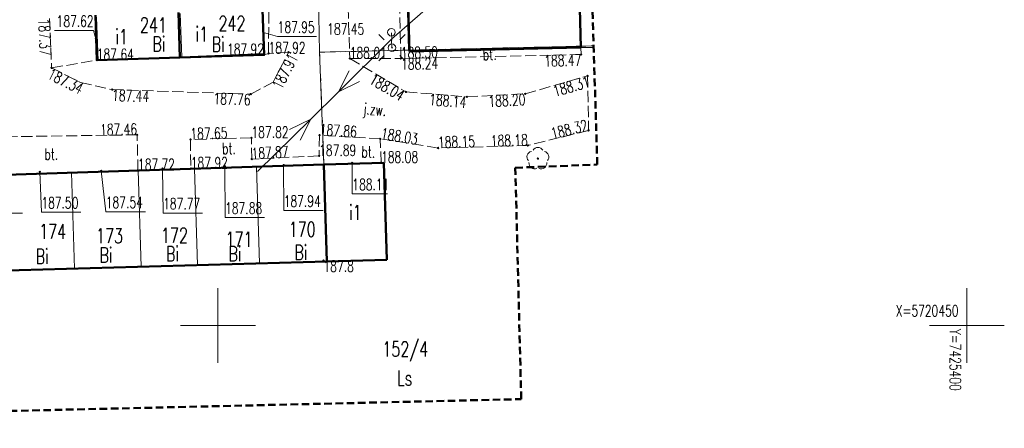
# Model space of a CAD drawing. Header units: metres. Extents: x 0 to 7425707, y -302 to 5720571.
# Tile 46 of 50: x 7425641 to 7425707, y 5720449 to 5720477. Entities that reach past the tile are written whole.
import ezdxf
from ezdxf.enums import TextEntityAlignment as Align

# ---------------------------------------------------------------- set-up
doc = ezdxf.new("R2010")
doc.units = ezdxf.units.M
doc.header["$LTSCALE"] = 0.5
for name, pattern in [('1', [0]), ('1_1', [0]), ('1_2', [1.5, 1, -0.5]), ('1_EGBU_A', [0]), ('1_OTKJ', [2, 1.5, -0.5]), ('1_OTKU', [2, 1.5, -0.5]), ('1_SUEP_A', [0]), ('GUZ', [1.4, 0.7, -0.7])]:
    doc.linetypes.add(name, pattern=pattern)
doc.layers.get('0').update_dxf_attribs({"color": 250, "linetype": 'CONTINUOUS', "lineweight": 100})
for name, color, linetype, lineweight in [('DZIALKI_L_0', 7, '1', 18), ('EGBB_E_T_0', 7, 'CONTINUOUS', 25), ('EGBB_L_0', 7, '1_EGBU_A', 50), ('H_WJAZDY_GARAZ_T_0', 7, 'CONTINUOUS', 18), ('KRZYZE_LINIA_L_0', 7, '1_1', 20), ('KRZYZE_OPIS_T_0', 7, 'CONTINUOUS', 18), ('NUMERY_DZIALEK_T_0', 7, 'CONTINUOUS', 18), ('OTK_E_T_0', 7, 'CONTINUOUS', 0), ('OTK_E_T_3', 7, 'CONTINUOUS', 0), ('OTK_L_0', 7, '1_OTKJ', 18), ('OTK_L_4', 7, '1_OTKU', 18), ('OTR_T_0', 7, 'CONTINUOUS', 18), ('OTR_T_1', 7, 'CONTINUOUS', 18), ('SUE_T_3', 7, 'CONTINUOUS', 18), ('SUE_T_3_T_0', 7, 'CONTINUOUS', 18), ('SUEP_L_0', 1, '1_SUEP_A', 18), ('SUP_T_2', 7, 'CONTINUOUS', 18), ('SUP_T_2_L_0', 7, '1_1', 0)]:
    doc.layers.add(name, color=color, linetype=linetype, lineweight=lineweight)
for name, color, linetype, lineweight, true_color in [('NUMERY_UZYTKOW_T_0', 7, 'CONTINUOUS', 18, 0x008000), ('OTZ_T_0', 7, 'CONTINUOUS', 18, 0x008000), ('SUKR_T_0', 7, 'CONTINUOUS', 18, 0x803300), ('UZYTKI_L_0', 7, 'GUZ', 18, 0x008000), ('ZAKRES_OPRACOWANIA_L_0', 7, '1_2', 50, 0x00ea00)]:
    doc.layers.add(name, color=color, linetype=linetype, lineweight=lineweight, true_color=true_color)
doc.styles.get("Standard").update_dxf_attribs({"font": 'Simplex.SHX', "width": 0.75})

# ---------------------------------------------------------------- blocks, each defined once
blk = doc.blocks.new('1_OTRS')
at = {"linetype": 'Continuous'}
blk.add_circle((0, 0), 0.045, dxfattribs=at)
blk = doc.blocks.new('1_OTRN')
at = {"linetype": 'Continuous'}
blk.add_circle((0, 0), 0.045, dxfattribs=at)
blk = doc.blocks.new('1_OTZL')
at = {"linetype": 'Continuous'}
blk.add_circle((0, 0), 0.045, dxfattribs=at)
for centre, start, end in [((0, 0.375), 30.14012, 149.85988), ((-0.357, 0.116), 102.14447, 221.86002), ((0.357, 0.116), 318.13998, 77.85553), ((-0.22, -0.303), 174.14818, 293.85423), ((0.22, -0.303), 246.14577, 5.85182)]:
    blk.add_arc(centre, 0.375, start, end, dxfattribs=at)
blk = doc.blocks.new('1_SUPP')
at = {"linetype": 'Continuous'}
blk.add_circle((0, 0), 0.25, dxfattribs=at)
blk = doc.blocks.new('1_SUEO_W')
at = {"linetype": 'Continuous'}
for p, q in [((-0.53035, 0.53035), (-0.8839, 0.8839)), ((0.53035, 0.53035), (0.8839, 0.8839)), ((-0.53035, -0.53035), (-0.8839, -0.8839)), ((0.53035, -0.53035), (0.8839, -0.8839))]:
    blk.add_line(p, q, dxfattribs=at)
blk.add_circle((0, 0), 0.025, dxfattribs=at)

msp = doc.modelspace()

# ---------------------------------------------------------------- linework, layer by layer
at = {"layer": 'DZIALKI_L_0', "linetype": '1'}
for p, q in [((7425660.318, 5720518.215), (7425661.218, 5720474.365)), ((7425667.148, 5720474.505), (7425666.198, 5720514.925)), ((7425678.638, 5720474.765), (7425677.938, 5720508.365)), ((7425652.008, 5720474.055), (7425651.898, 5720476.955)), ((7425657.508, 5720474.285), (7425657.418, 5720477.185)), ((7425646.318, 5720476.715), (7425646.428, 5720473.815)), ((7425667.148, 5720474.505), (7425678.638, 5720474.765)), ((7425678.638, 5720474.765), (7425679.512, 5720474.786)), ((7425652.008, 5720474.055), (7425657.508, 5720474.285)), ((7425661.218, 5720474.365), (7425667.148, 5720474.505)), ((7425661.508, 5720466.865), (7425661.218, 5720474.365)), ((7425646.428, 5720473.815), (7425652.008, 5720474.055)), ((7425644.658, 5720466.335), (7425640.718, 5720466.205)), ((7425649.108, 5720466.475), (7425644.658, 5720466.335)), ((7425644.858, 5720459.905), (7425644.658, 5720466.335)), ((7425652.858, 5720466.595), (7425649.108, 5720466.475)), ((7425649.308, 5720460.035), (7425649.108, 5720466.475)), ((7425657.008, 5720466.715), (7425652.858, 5720466.595)), ((7425653.058, 5720460.135), (7425652.858, 5720466.595)), ((7425661.508, 5720466.865), (7425657.008, 5720466.715)), ((7425657.198, 5720460.245), (7425657.008, 5720466.715)), ((7425661.698, 5720460.375), (7425661.508, 5720466.865)), ((7425657.198, 5720460.245), (7425661.698, 5720460.375)), ((7425640.908, 5720459.805), (7425644.858, 5720459.905)), ((7425644.858, 5720459.905), (7425649.308, 5720460.035)), ((7425649.308, 5720460.035), (7425653.058, 5720460.135)), ((7425653.058, 5720460.135), (7425657.198, 5720460.245))]:
    msp.add_line(p, q, dxfattribs=at)
at = {"layer": 'EGBB_L_0', "linetype": '1_EGBU_A'}
for p, q in [((7425666.248, 5720511.325), (7425667.208, 5720474.415)), ((7425678.658, 5720474.675), (7425677.788, 5720508.175)), ((7425646.245, 5720476.847), (7425646.336, 5720473.841)), ((7425651.886, 5720474.009), (7425651.793, 5720477.018)), ((7425657.506, 5720474.183), (7425657.413, 5720477.192)), ((7425651.886, 5720474.009), (7425657.506, 5720474.183)), ((7425667.208, 5720474.415), (7425678.658, 5720474.675)), ((7425646.336, 5720473.841), (7425651.886, 5720474.009)), ((7425665.509, 5720466.983), (7425661.508, 5720466.855)), ((7425665.699, 5720460.493), (7425665.509, 5720466.983)), ((7425661.508, 5720466.855), (7425611.368, 5720465.235)), ((7425661.698, 5720460.375), (7425661.508, 5720466.855)), ((7425604.988, 5720458.815), (7425661.698, 5720460.375)), ((7425661.698, 5720460.375), (7425665.699, 5720460.493))]:
    msp.add_line(p, q, dxfattribs=at)
at = {"layer": 'H_WJAZDY_GARAZ_T_0', "linetype": 'Continuous'}
for p, q in [((7425643.527, 5720475.812), (7425646.132, 5720475.812)), ((7425646.288, 5720475.255), (7425646.132, 5720475.812)), ((7425657.468, 5720475.685), (7425658.413, 5720475.419)), ((7425658.413, 5720475.419), (7425661.018, 5720475.419)), ((7425663.398, 5720466.975), (7425663.398, 5720464.896)), ((7425642.538, 5720466.365), (7425642.64, 5720463.675)), ((7425646.628, 5720466.435), (7425646.941, 5720463.703)), ((7425650.738, 5720466.595), (7425650.771, 5720463.62)), ((7425654.898, 5720466.745), (7425654.906, 5720463.314)), ((7425658.808, 5720466.825), (7425658.819, 5720463.786)), ((7425663.398, 5720464.896), (7425665.759, 5720464.896)), ((7425638.783, 5720463.62), (7425641.388, 5720463.62)), ((7425642.64, 5720463.675), (7425645.273, 5720463.675)), ((7425646.941, 5720463.703), (7425649.601, 5720463.703)), ((7425650.771, 5720463.62), (7425653.404, 5720463.62)), ((7425658.819, 5720463.786), (7425661.452, 5720463.786)), ((7425654.906, 5720463.314), (7425657.539, 5720463.314))]:
    msp.add_line(p, q, dxfattribs=at)
at = {"layer": 'KRZYZE_LINIA_L_0', "linetype": '1_1'}
for p, q in [((7425654.428, 5720453.605), (7425654.428, 5720458.605)), ((7425704.428, 5720453.605), (7425704.428, 5720458.605)), ((7425651.928, 5720456.105), (7425656.928, 5720456.105)), ((7425701.928, 5720456.105), (7425706.928, 5720456.105))]:
    msp.add_line(p, q, dxfattribs=at)
at = {"layer": 'OTK_L_0', "linetype": '1_OTKJ'}
for p, q in [((7425662.848, 5720485.365), (7425663.228, 5720473.945)), ((7425657.808, 5720474.285), (7425657.828, 5720477.465)), ((7425643.188, 5720476.625), (7425643.328, 5720473.315)), ((7425659.148, 5720474.365), (7425657.808, 5720474.285)), ((7425658.108, 5720472.355), (7425659.148, 5720474.365)), ((7425663.228, 5720473.945), (7425666.978, 5720471.715)), ((7425643.328, 5720473.315), (7425645.248, 5720472.345)), ((7425674.938, 5720471.585), (7425679.108, 5720472.785)), ((7425679.108, 5720472.785), (7425679.178, 5720469.145)), ((7425645.248, 5720472.345), (7425647.378, 5720471.865)), ((7425656.618, 5720471.565), (7425658.108, 5720472.355)), ((7425647.378, 5720471.865), (7425656.618, 5720471.565)), ((7425666.978, 5720471.715), (7425671.038, 5720471.385)), ((7425671.038, 5720471.385), (7425674.938, 5720471.585)), ((7425649.038, 5720468.845), (7425636.808, 5720468.665)), ((7425649.088, 5720466.454), (7425649.038, 5720468.845)), ((7425679.178, 5720469.145), (7425675.128, 5720468.135)), ((7425656.668, 5720468.645), (7425652.598, 5720468.535)), ((7425652.598, 5720468.535), (7425652.618, 5720466.568)), ((7425656.688, 5720467.225), (7425656.668, 5720468.645)), ((7425661.208, 5720468.825), (7425661.188, 5720467.435)), ((7425665.268, 5720468.575), (7425661.208, 5720468.825)), ((7425669.128, 5720467.965), (7425665.268, 5720468.575)), ((7425675.128, 5720468.135), (7425669.128, 5720467.965)), ((7425661.188, 5720467.435), (7425656.688, 5720467.225)), ((7425652.618, 5720466.568), (7425649.088, 5720466.454))]:
    msp.add_line(p, q, dxfattribs=at)
at = {"layer": 'OTK_L_4', "linetype": '1_OTKU'}
for p, q in [((7425678.288, 5720493.435), (7425678.658, 5720474.675)), ((7425666.648, 5720473.945), (7425666.308, 5720487.175)), ((7425666.648, 5720473.945), (7425666.308, 5720487.175)), ((7425666.876, 5720487.165), (7425667.208, 5720474.415)), ((7425662.848, 5720485.365), (7425663.228, 5720473.945)), ((7425657.337, 5720479.655), (7425657.506, 5720474.183)), ((7425657.808, 5720474.285), (7425657.828, 5720477.465)), ((7425646.336, 5720473.841), (7425646.245, 5720476.847)), ((7425643.188, 5720476.625), (7425643.328, 5720473.315)), ((7425657.506, 5720474.183), (7425657.808, 5720474.285)), ((7425678.678, 5720474.215), (7425666.648, 5720473.945)), ((7425667.208, 5720474.415), (7425678.658, 5720474.675)), ((7425678.658, 5720474.675), (7425679.515, 5720474.688)), ((7425678.658, 5720474.675), (7425678.678, 5720474.215)), ((7425643.328, 5720473.315), (7425646.336, 5720473.841)), ((7425663.228, 5720473.945), (7425666.648, 5720473.945)), ((7425649.038, 5720468.845), (7425636.808, 5720468.665)), ((7425649.088, 5720466.454), (7425649.038, 5720468.845)), ((7425656.668, 5720468.645), (7425652.598, 5720468.535)), ((7425652.598, 5720468.535), (7425652.618, 5720466.568)), ((7425656.688, 5720467.225), (7425656.668, 5720468.645)), ((7425661.208, 5720468.825), (7425661.188, 5720467.435)), ((7425665.268, 5720468.575), (7425661.208, 5720468.825)), ((7425665.318, 5720466.976), (7425665.268, 5720468.575)), ((7425661.188, 5720467.435), (7425656.688, 5720467.225)), ((7425661.508, 5720466.855), (7425665.318, 5720466.976)), ((7425636.808, 5720466.057), (7425649.088, 5720466.454)), ((7425652.618, 5720466.568), (7425661.508, 5720466.855))]:
    msp.add_line(p, q, dxfattribs=at)
at = {"layer": 'SUEP_L_0', "linetype": '1_SUEP_A'}
for p, q in [((7425669.781, 5720478.531), (7425666.026, 5720475.23)), ((7425666.026, 5720475.23), (7425662.467, 5720471.718)), ((7425662.467, 5720471.718), (7425663.183, 5720473.127)), ((7425663.886, 5720472.415), (7425662.467, 5720471.718)), ((7425662.467, 5720471.718), (7425660.628, 5720469.902)), ((7425660.628, 5720469.902), (7425657.07, 5720466.39)), ((7425660.628, 5720469.902), (7425659.209, 5720469.204)), ((7425659.912, 5720468.493), (7425660.628, 5720469.902))]:
    msp.add_line(p, q, dxfattribs=at)
at = {"layer": 'SUP_T_2_L_0', "linetype": '1_1'}
msp.add_line((7425666.009, 5720475.665), (7425666.028, 5720475.165), dxfattribs=at)
at = {"layer": 'SUP_T_2_L_0', "linetype": '1_2'}
msp.add_line((7425666.027, 5720475.196), (7425666.046, 5720474.696), dxfattribs=at)
at = {"layer": 'UZYTKI_L_0', "linetype": 'GUZ'}
for p, q in [((7425667.148, 5720474.505), (7425678.638, 5720474.765)), ((7425678.638, 5720474.765), (7425679.512, 5720474.786)), ((7425661.218, 5720474.365), (7425667.148, 5720474.505)), ((7425661.508, 5720466.865), (7425661.218, 5720474.365)), ((7425661.698, 5720460.375), (7425661.508, 5720466.865)), ((7425657.198, 5720460.245), (7425661.698, 5720460.375)), ((7425640.908, 5720459.805), (7425644.858, 5720459.905)), ((7425644.858, 5720459.905), (7425649.308, 5720460.035)), ((7425649.308, 5720460.035), (7425653.058, 5720460.135)), ((7425653.058, 5720460.135), (7425657.198, 5720460.245))]:
    msp.add_line(p, q, dxfattribs=at)
at = {"layer": 'ZAKRES_OPRACOWANIA_L_0', "linetype": '1_2'}
for p, q in [((7425679.756, 5720466.857), (7425678.868, 5720495.715)), ((7425679.756, 5720466.857), (7425678.868, 5720495.715)), ((7425674.281, 5720466.645), (7425679.756, 5720466.857)), ((7425674.281, 5720466.645), (7425679.756, 5720466.857)), ((7425674.678, 5720451.185), (7425674.281, 5720466.645)), ((7425674.678, 5720451.185), (7425674.281, 5720466.645)), ((7425590.298, 5720449.235), (7425674.678, 5720451.185)), ((7425590.298, 5720449.235), (7425674.678, 5720451.185))]:
    msp.add_line(p, q, dxfattribs=at)

# ---------------------------------------------------------------- block references
at = {"layer": 'H_WJAZDY_GARAZ_T_0'}
for p in [(7425657.468, 5720475.685), (7425646.288, 5720475.255), (7425658.808, 5720466.825), (7425663.398, 5720466.975), (7425642.538, 5720466.365), (7425646.628, 5720466.435), (7425650.738, 5720466.595), (7425654.898, 5720466.745)]:
    msp.add_blockref('1_OTRS', p, dxfattribs=at)
at = {"layer": 'OTR_T_0'}
for p in [(7425657.508, 5720474.185), (7425657.808, 5720474.285), (7425659.148, 5720474.365), (7425678.678, 5720474.215), (7425646.338, 5720473.845), (7425663.228, 5720473.945), (7425666.648, 5720473.945), (7425666.648, 5720473.945), (7425643.328, 5720473.315), (7425679.108, 5720472.785), (7425647.378, 5720471.865), (7425656.618, 5720471.565), (7425666.978, 5720471.715), (7425674.938, 5720471.585), (7425671.038, 5720471.385), (7425649.038, 5720468.845), (7425661.208, 5720468.825), (7425679.178, 5720469.145), (7425652.598, 5720468.535), (7425656.668, 5720468.645), (7425665.268, 5720468.575), (7425669.128, 5720467.965), (7425675.128, 5720468.135), (7425656.688, 5720467.225), (7425661.188, 5720467.435), (7425665.318, 5720466.985), (7425649.088, 5720466.485), (7425652.618, 5720466.595)]:
    msp.add_blockref('1_OTRS', p, dxfattribs=at)
at = {"layer": 'OTR_T_1'}
msp.add_blockref('1_OTRN', (7425661.478, 5720460.439), dxfattribs=at)
at = {"layer": 'OTZ_T_0'}
msp.add_blockref('1_OTZL', (7425675.788, 5720467.254), dxfattribs=at)
at = {"layer": 'SUE_T_3'}
msp.add_blockref('1_SUPP', (7425666.048, 5720474.665), dxfattribs=at)
at = {"layer": 'SUE_T_3_T_0'}
msp.add_blockref('1_SUEO_W', (7425666.048, 5720474.665), dxfattribs=at)
at = {"layer": 'SUP_T_2'}
for p in [(7425666.008, 5720475.695), (7425666.048, 5720474.665)]:
    msp.add_blockref('1_SUPP', p, dxfattribs=at)

# ---------------------------------------------------------------- texts
at = {"layer": 'EGBB_E_T_0', "width": 0.7}
for p in [(7425647.998, 5720475.422), (7425653.353, 5720475.595), (7425663.603, 5720463.679)]:
    msp.add_text('i1', height=1, dxfattribs=at).set_placement(p, align=Align.MIDDLE)
at = {"layer": 'H_WJAZDY_GARAZ_T_0', "width": 0.7}
msp.add_text('187.62', height=0.75, dxfattribs=at).set_placement((7425646.132, 5720476.812), align=Align.TOP_RIGHT)
for s, p in [('187.95', (7425658.413, 5720476.419)), ('188.11', (7425663.398, 5720465.896)), ('187.50', (7425642.64, 5720464.675)), ('187.54', (7425646.941, 5720464.703)), ('187.77', (7425650.771, 5720464.62)), ('187.88', (7425654.906, 5720464.314)), ('187.94', (7425658.819, 5720464.786))]:
    msp.add_text(s, height=0.75, dxfattribs=at).set_placement(p, align=Align.TOP_LEFT)
at = {"layer": 'KRZYZE_OPIS_T_0', "width": 0.7}
msp.add_text('X=5720450', height=0.75, dxfattribs=at).set_placement((7425703.873, 5720456.714), align=Align.RIGHT)
msp.add_text('Y=7425400', height=0.75, rotation=270, dxfattribs=at).set_placement((7425703.281, 5720455.885))
at = {"layer": 'NUMERY_DZIALEK_T_0', "width": 0.7}
for s, p in [('242', (7425654.467, 5720476.785)), ('241', (7425649.222, 5720476.677)), ('170', (7425659.151, 5720463.029)), ('174', (7425642.488, 5720462.885)), ('173', (7425646.292, 5720462.596)), ('172', (7425650.626, 5720462.629)), ('171', (7425654.933, 5720462.363)), ('152/4', (7425665.406, 5720455.028))]:
    msp.add_text(s, height=1, dxfattribs=at).set_placement(p, align=Align.TOP_LEFT)
at = {"layer": 'NUMERY_UZYTKOW_T_0', "width": 0.7}
for p in [(7425650.051, 5720475.418), (7425654.002, 5720475.397), (7425642.252, 5720461.22), (7425646.514, 5720461.309), (7425650.954, 5720461.398), (7425655.128, 5720461.398), (7425659.524, 5720461.486)]:
    msp.add_text('Bi', height=1, dxfattribs=at).set_placement(p, align=Align.TOP_LEFT)
msp.add_text('Ls', height=1, dxfattribs=at).set_placement((7425666.38, 5720452.09))
at = {"layer": 'OTK_E_T_0', "lineweight": 9, "width": 0.7}
msp.add_text('j.zw.', height=0.75, rotation=355.08821, dxfattribs=at).set_placement((7425664.896, 5720470.432), align=Align.MIDDLE)
at = {"layer": 'OTK_E_T_3', "lineweight": 9, "width": 0.7}
for rotation, p in [(2.35791, (7425672.566, 5720474.226)), (0.87024, (7425655.162, 5720467.933)), (359.29325, (7425664.467, 5720467.703)), (0.19296, (7425643.304, 5720467.549))]:
    msp.add_text('bt.', height=0.75, rotation=rotation, dxfattribs=at).set_placement(p, align=Align.MIDDLE)
at = {"layer": 'OTR_T_0', "lineweight": 9, "width": 0.7}
for s, rotation, p in [('187.37', 272.42194, (7425643.188, 5720476.625)), ('188.24', 1.28573, (7425666.648, 5720473.945)), ('187.34', 333.19671, (7425643.328, 5720473.315)), ('187.44', 358.1404, (7425647.378, 5720471.865))]:
    msp.add_text(s, height=0.75, rotation=rotation, dxfattribs=at).set_placement(p, align=Align.TOP_LEFT)
msp.add_text('187.92', height=0.75, dxfattribs=at).set_placement((7425657.508, 5720474.185), align=Align.RIGHT)
for s, p in [('187.92', (7425657.808, 5720474.285)), ('187.64', (7425646.338, 5720473.845)), ('188.01', (7425663.228, 5720473.945)), ('187.82', (7425656.668, 5720468.645)), ('187.89', (7425661.188, 5720467.435)), ('188.08', (7425665.318, 5720466.985)), ('187.72', (7425649.088, 5720466.485)), ('187.92', (7425652.618, 5720466.595))]:
    msp.add_text(s, height=0.75, dxfattribs=at).set_placement(p)
for s, rotation, p in [('187.91', 62.64236, (7425659.148, 5720474.365)), ('188.47', 1.28573, (7425678.678, 5720474.215)), ('188.04', 329.26146, (7425666.978, 5720471.715)), ('188.31', 16.05421, (7425679.108, 5720472.785)), ('187.76', 358.1404, (7425656.618, 5720471.565)), ('188.14', 355.35317, (7425671.038, 5720471.385)), ('188.20', 2.93566, (7425674.938, 5720471.585))]:
    msp.add_text(s, height=0.75, rotation=rotation, dxfattribs=at).set_placement(p, align=Align.TOP_RIGHT)
for s, rotation, p in [('188.50', 1.28573, (7425666.648, 5720473.945)), ('187.86', 356.47638, (7425661.208, 5720468.825)), ('187.65', 1.54815, (7425652.598, 5720468.535)), ('188.03', 351.01975, (7425665.268, 5720468.575)), ('188.15', 1.62295, (7425669.128, 5720467.965)), ('187.87', 2.67188, (7425656.688, 5720467.225))]:
    msp.add_text(s, height=0.75, rotation=rotation, dxfattribs=at).set_placement(p)
for s, rotation, p in [('187.46', 0.84322, (7425649.038, 5720468.845)), ('188.32', 14.00294, (7425679.178, 5720469.145)), ('188.18', 1.62295, (7425675.128, 5720468.135))]:
    msp.add_text(s, height=0.75, rotation=rotation, dxfattribs=at).set_placement(p, align=Align.RIGHT)
at = {"layer": 'OTR_T_1', "lineweight": 9, "width": 0.7}
msp.add_text('187.8', height=0.75, dxfattribs=at).set_placement((7425661.478, 5720460.439), align=Align.TOP_LEFT)
at = {"layer": 'SUKR_T_0', "lineweight": 9, "width": 0.7}
msp.add_text('187.45', height=0.75, dxfattribs=at).set_placement((7425661.726, 5720476.291), align=Align.TOP_LEFT)

doc.saveas('drawing.dxf')
